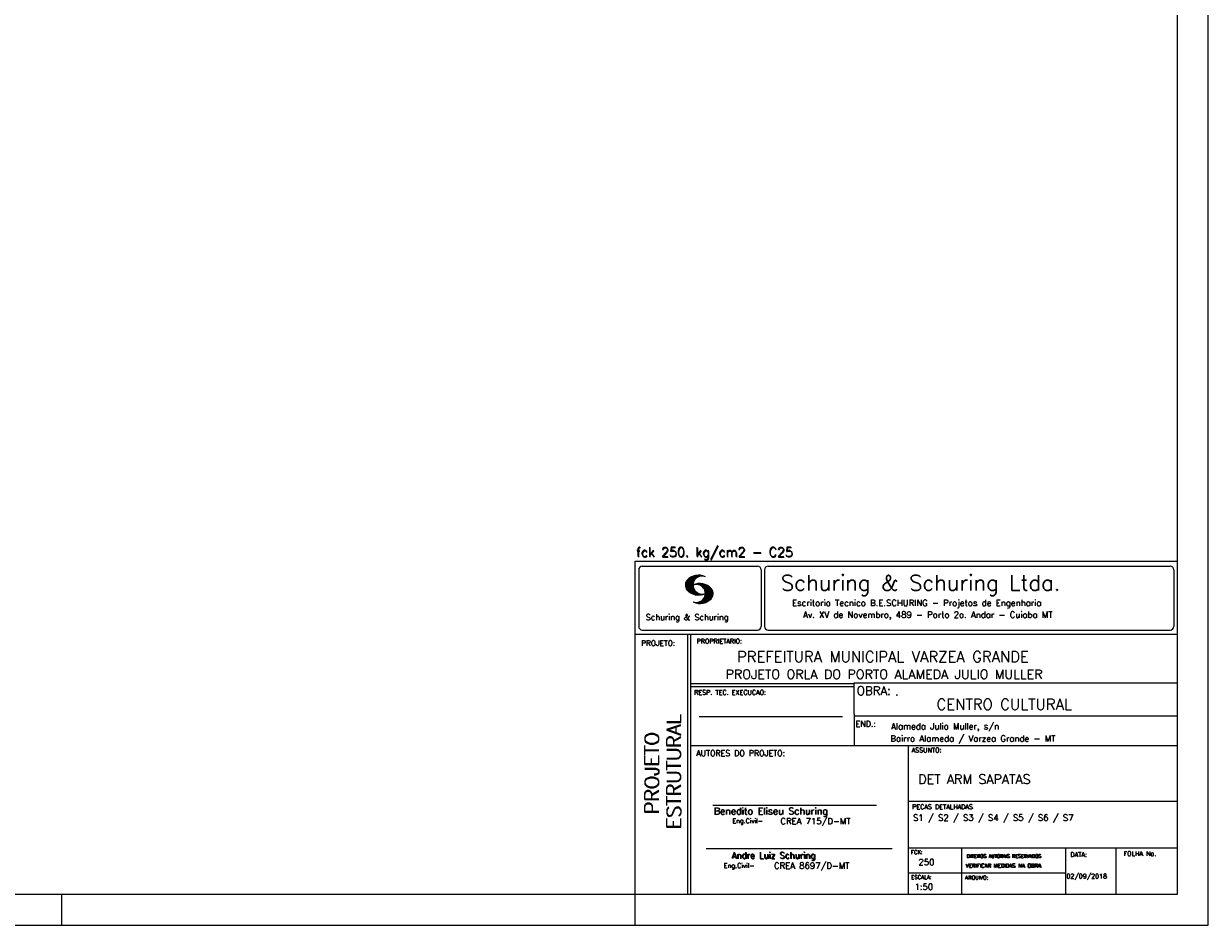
# Model space of a CAD drawing. Extents: x 0 to 84.1, y 0 to 59.4.
# Tile 5 of 6: x 45.9 to 84.1, y 0 to 29.1. Entities that reach past the tile are written whole.
import ezdxf

# ---------------------------------------------------------------- set-up
doc = ezdxf.new("R2010")
doc.units = 0
doc.layers.add('1', color=1, linetype='CONTINUOUS')
doc.layers.add('2', color=2, linetype='CONTINUOUS')
doc.styles.get("Standard").update_dxf_attribs({"font": 'ROMANS.SHX'})

msp = doc.modelspace()

# ---------------------------------------------------------------- linework, layer by layer
at = {"layer": '2', "linetype": 'CONTINUOUS'}
for p, q in [((84.100006, 0), (84.100006, 59.400002)), ((65.600006, 11.755142), (83.100006, 11.755135)), ((65.600006, 1), (65.600006, 11.755142)), ((65.715988, 11.477417), (65.715988, 9.648308)), ((65.832489, 11.593918), (69.548996, 11.593918)), ((69.665497, 11.477417), (69.665497, 9.648308)), ((69.778748, 11.477417), (69.778748, 9.648308)), ((69.895248, 11.593918), (82.867508, 11.593918)), ((82.984009, 11.477417), (82.984009, 9.648308)), ((67.221771, 10.985771), (67.52832, 11.29232)), ((67.222122, 10.971992), (67.545929, 11.295792)), ((67.222168, 11.000305), (67.508011, 11.286148)), ((67.222488, 10.958214), (67.56427, 11.300003)), ((67.224365, 11.016647), (67.488403, 11.280685)), ((67.224472, 10.94606), (67.581131, 11.302727)), ((67.226578, 11.03299), (67.465408, 11.271812)), ((67.2267, 10.934158), (67.596313, 11.303772)), ((67.228943, 10.922256), (67.612335, 11.305649)), ((67.232178, 10.911354), (67.626831, 11.306015)), ((67.232437, 11.052986), (67.439468, 11.26001)), ((67.235916, 10.900948), (67.642014, 11.307053)), ((67.239258, 11.073952), (67.410522, 11.245209)), ((67.239655, 10.890556), (67.656281, 11.307182)), ((67.243561, 10.880333), (67.66925, 11.306015)), ((67.248611, 10.871239), (67.520584, 11.143219)), ((67.252747, 11.10157), (67.374313, 11.223145)), ((67.253647, 10.862129), (67.502121, 11.110611)), ((67.608673, 11.2313), (67.68306, 11.305702)), ((67.638062, 11.246552), (67.69574, 11.30423)), ((67.662872, 11.257233), (67.708405, 11.302757)), ((67.681976, 11.262199), (67.721237, 11.30146)), ((67.702469, 11.268562), (67.733063, 11.299149)), ((67.718491, 11.270424), (67.744904, 11.296837)), ((67.734482, 11.272285), (67.757004, 11.294807)), ((67.750473, 11.274147), (67.768555, 11.292221)), ((67.258682, 10.853035), (67.491592, 11.085945)), ((67.264267, 10.84449), (67.483597, 11.06382)), ((67.270782, 10.836868), (67.47966, 11.045746)), ((67.277298, 10.829247), (67.475876, 11.027817)), ((67.283813, 10.821625), (67.474167, 11.011971)), ((67.290558, 10.814232), (67.473114, 10.99678)), ((67.296936, 10.807419), (67.470306, 10.980797)), ((67.304733, 10.800133), (67.473206, 10.968597)), ((67.311829, 10.793083), (67.474121, 10.955383)), ((67.319168, 10.786293), (67.475159, 10.942276)), ((67.326828, 10.779808), (67.477615, 10.930595)), ((67.334488, 10.773323), (67.480087, 10.918922)), ((67.342133, 10.766846), (67.482544, 10.907249)), ((67.350098, 10.760674), (67.485901, 10.896469)), ((67.358337, 10.754768), (67.489655, 10.886078)), ((67.366577, 10.748863), (67.493408, 10.875694)), ((67.374802, 10.742966), (67.497208, 10.865356)), ((67.383392, 10.737427), (67.502075, 10.856102)), ((67.392227, 10.732109), (67.506958, 10.84684)), ((67.401062, 10.726807), (67.511841, 10.837578)), ((67.409882, 10.721497), (67.516922, 10.828537)), ((67.419189, 10.71666), (67.522842, 10.820305)), ((67.428635, 10.711967), (67.528748, 10.812088)), ((67.43808, 10.707275), (67.534668, 10.803864)), ((67.44754, 10.702599), (67.540802, 10.79586)), ((67.457642, 10.698563), (67.547699, 10.78862)), ((67.467743, 10.694519), (67.554611, 10.781387)), ((67.477829, 10.690483), (67.561508, 10.774155)), ((67.488205, 10.686714), (67.568588, 10.767105)), ((67.499008, 10.683372), (67.576477, 10.760849)), ((67.509796, 10.680031), (67.584366, 10.754601)), ((67.520599, 10.676697), (67.592255, 10.74836)), ((67.531494, 10.998619), (67.546158, 11.013283)), ((67.532074, 10.674026), (67.600327, 10.742287)), ((67.543625, 10.671448), (67.609238, 10.737053)), ((67.548691, 11.001663), (67.565323, 11.018303)), ((67.555176, 10.668869), (67.618134, 10.731819)), ((67.563156, 11.001991), (67.584885, 11.023735)), ((67.5672, 10.666748), (67.627045, 10.726585)), ((67.577606, 11.002319), (67.601898, 11.026611)), ((67.579605, 10.665009), (67.636261, 10.721664)), ((67.591995, 10.663277), (67.646255, 10.717522)), ((67.592072, 11.002647), (67.619476, 11.030045)), ((67.604584, 11.001007), (67.635239, 11.03167)), ((67.604782, 10.661919), (67.65625, 10.713379)), ((67.617233, 10.999535), (67.651505, 11.033806)), ((67.618134, 10.66114), (67.666229, 10.709244)), ((67.62999, 10.998154), (67.666199, 11.034363)), ((67.6315, 10.660355), (67.67691, 10.705772)), ((67.64122, 10.995239), (67.680893, 11.03492)), ((67.652435, 10.992317), (67.695602, 11.035484)), ((67.664337, 10.990074), (67.708984, 11.034729)), ((67.671295, 10.38913), (68.095734, 10.813568)), ((67.674881, 10.986488), (67.72316, 11.034767)), ((67.684326, 10.981789), (67.736191, 11.033653)), ((67.685135, 10.388832), (68.100952, 10.804665)), ((67.694321, 10.977654), (67.748459, 11.031792)), ((67.698959, 10.388527), (68.104996, 10.794571)), ((67.704605, 10.973801), (67.761597, 11.0308)), ((67.713776, 10.389206), (68.107529, 10.782967)), ((67.71431, 10.969368), (67.773758, 11.028824)), ((67.722412, 10.963333), (67.785233, 11.026146)), ((67.728806, 10.390091), (68.110825, 10.77211)), ((67.732498, 10.959282), (67.797607, 11.024391)), ((67.740387, 10.953033), (67.808838, 11.021484)), ((67.744095, 10.391251), (68.114105, 10.761261)), ((67.749115, 10.947632), (67.819702, 11.018219)), ((67.756165, 10.940536), (67.830765, 11.015137)), ((67.760544, 10.393555), (68.11557, 10.748596)), ((67.765198, 10.93544), (67.841873, 11.012115)), ((67.77211, 10.928207), (67.852234, 11.008339)), ((67.776978, 10.395859), (68.117249, 10.736137)), ((67.779831, 10.921783), (67.86261, 11.004555)), ((67.785919, 10.913734), (67.873306, 11.001122)), ((67.794006, 10.907692), (67.883316, 10.997002)), ((67.794861, 10.399597), (68.118942, 10.723679)), ((67.799911, 10.899467), (67.892731, 10.992279)), ((67.806625, 10.892029), (67.902451, 10.987854)), ((67.811752, 10.883018), (67.912231, 10.983505)), ((67.813049, 10.403664), (68.118515, 10.709122)), ((67.817657, 10.874802), (67.921875, 10.979012)), ((67.822357, 10.554344), (68.091095, 10.823074)), ((67.823761, 10.866768), (67.930435, 10.973442)), ((67.829498, 10.858353), (67.940002, 10.968857)), ((67.833527, 10.848244), (67.948654, 10.963379)), ((67.838394, 10.838989), (67.957047, 10.957634)), ((67.840729, 10.586838), (68.086777, 10.832893)), ((67.843323, 10.829773), (67.965561, 10.952019)), ((67.848358, 10.817596), (67.975677, 10.944923)), ((67.848709, 10.608963), (68.081818, 10.842072)), ((67.852341, 10.806755), (67.985031, 10.939453)), ((67.856201, 10.794724), (67.99379, 10.932312)), ((67.856934, 10.63131), (68.075089, 10.849472)), ((67.859863, 10.781189), (68.003067, 10.924393)), ((67.860703, 10.649239), (68.070358, 10.858894)), ((67.862656, 10.768639), (68.011749, 10.91774)), ((67.865173, 10.667847), (68.063507, 10.866165)), ((67.865234, 10.753647), (68.02092, 10.90934)), ((67.866241, 10.683037), (68.057556, 10.874352)), ((67.866318, 10.73967), (68.029205, 10.90255)), ((67.867294, 10.698235), (68.049774, 10.880722)), ((67.867905, 10.725861), (68.036682, 10.894646)), ((67.868118, 10.711845), (68.043793, 10.887527)), ((67.550323, 10.409546), (67.562592, 10.421799)), ((67.561462, 10.40654), (67.576416, 10.421486)), ((67.572601, 10.403542), (67.590225, 10.421173)), ((67.583755, 10.400551), (67.606155, 10.422958)), ((67.595673, 10.398346), (67.622162, 10.424828)), ((67.607605, 10.396141), (67.639587, 10.428116)), ((67.619553, 10.393929), (67.658707, 10.43309)), ((67.632141, 10.392387), (67.679932, 10.440178)), ((67.644958, 10.391075), (67.704071, 10.450188)), ((67.645309, 10.660042), (67.688126, 10.70285)), ((67.657776, 10.389755), (67.737152, 10.469131)), ((67.65976, 10.660355), (67.699341, 10.699936)), ((67.67421, 10.660667), (67.710678, 10.697136)), ((67.690598, 10.661674), (67.723846, 10.694931)), ((67.70816, 10.663521), (67.737625, 10.692986)), ((67.725296, 10.665939), (67.750778, 10.691422)), ((67.741867, 10.668861), (67.765747, 10.692741)), ((67.760269, 10.672806), (67.780136, 10.69268)), ((67.780106, 10.677895), (67.794464, 10.692261)), ((67.794464, 10.692261), (67.796539, 10.694336)), ((67.798126, 10.683296), (67.810562, 10.69574)), ((67.817169, 10.689835), (67.825378, 10.698044)), ((67.832825, 10.409302), (68.118134, 10.694611)), ((67.833084, 10.695976), (67.839569, 10.702461)), ((67.853302, 10.415634), (68.117767, 10.680092)), ((67.876404, 10.424599), (68.113495, 10.66169)), ((67.901276, 10.435333), (68.110229, 10.644287)), ((67.929581, 10.449501), (68.101624, 10.621544)), ((67.966125, 10.471909), (68.08902, 10.594803)), ((68.045029, 10.536674), (68.057724, 10.54937)), ((65.600006, 9.399994), (83.100006, 9.399994)), ((65.832489, 9.531807), (69.548996, 9.531807)), ((67.300385, 5.799995), (67.300385, 9.399994)), ((67.400391, 5.799995), (67.400391, 9.399994)), ((69.895248, 9.531807), (82.867508, 9.531807)), ((83.100006, 9.399994), (83.100006, 1)), ((72.668579, 7.799995), (67.400391, 7.799995)), ((72.668579, 7.699995), (67.400391, 7.699995)), ((83.100006, 7.814748), (72.656072, 7.814748)), ((72.668579, 6.816429), (72.668579, 7.814748)), ((67.670311, 6.739054), (72.288887, 6.739054)), ((72.668579, 6.816429), (72.668579, 5.799995)), ((72.668579, 6.7647), (83.100006, 6.764707)), ((67.300385, 1), (67.300385, 5.799995)), ((67.400391, 1), (67.400391, 5.799995)), ((67.400391, 5.799995), (83.100006, 5.799995)), ((74.420959, 4.799995), (74.420959, 5.799995)), ((74.420959, 1), (74.420959, 4.799995)), ((68.11142, 3.880456), (73.389854, 3.880456)), ((74.420958, 4.005768), (83.100005, 4.005775)), ((67.897606, 2.480272), (73.894493, 2.480272)), ((74.420959, 2.505768), (83.100006, 2.505775)), ((76.14679, 1), (76.14679, 2.505775)), ((79.496475, 1), (79.496475, 2.505775)), ((81.120974, 1), (81.120974, 2.505774)), ((74.420959, 1.691734), (79.496475, 1.691742)), ((47.100006, 0), (47.100006, 1)), ((65.600006, 0), (65.600006, 1)), ((83.100006, 1), (65.600006, 1)), ((0, 0), (84.100006, 0))]:
    msp.add_line(p, q, dxfattribs=at)
msp.add_lwpolyline([(83.100006, 1), (2.5, 1), (2.5, 58.400002), (83.100006, 58.400002), (83.100006, 1)], dxfattribs=at)
for centre, radius, start, end in [((65.832489, 11.477417), 0.116502, 90, 180), ((69.548996, 11.477417), 0.116502, 0, 90), ((69.895248, 11.477417), 0.116502, 90, 180), ((82.867508, 11.477417), 0.116502, 0, 90), ((67.465149, 10.982269), 0.243989, 140.229431, 231.895096), ((67.648087, 10.815277), 0.491555, 63.393265, 138.909058), ((67.763229, 10.98333), 0.291044, 68.851509, 291.148499), ((67.648087, 11.15139), 0.491555, 218.229782, 296.60672), ((67.692337, 10.543831), 0.491555, 41.090942, 116.606735), ((67.577194, 10.711891), 0.291044, 248.851501, 111.148491), ((67.875275, 10.710823), 0.243989, 308.104889, 39.770576), ((67.692337, 10.879951), 0.491555, 243.393265, 321.770233), ((65.832489, 9.648308), 0.116502, 180, 270), ((69.548996, 9.648308), 0.116502, 270, 0), ((69.895248, 9.648308), 0.116502, 180, 270), ((82.867508, 9.648308), 0.116502, 270, 0)]:
    msp.add_arc(centre, radius, start, end, dxfattribs=at)

# ---------------------------------------------------------------- texts
at = {"layer": '1', "linetype": 'CONTINUOUS'}
for s, height, p in [('PREFEITURA MUNICIPAL VARZEA GRANDE', 0.35, (68.88924, 8.494706)), ('PROJETO ORLA DO PORTO ALAMEDA JULIO MULLER', 0.3, (68.518476, 7.952581)), ('.', 0.3, (73.984333, 7.423969)), ('CENTRO CULTURAL', 0.35, (75.330094, 6.957007)), ('Alameda Julio Muller, s/n', 0.2, (73.86333, 6.322955)), ('Bairro Alameda / Varzea Grande - MT', 0.2, (73.840306, 5.930193)), ('DET ARM SAPATAS', 0.3, (74.737424, 4.567268)), ('S1 / S2 / S3 / S4 / S5 / S6 / S7', 0.2, (74.571808, 3.37457)), ('250', 0.2, (74.745692, 1.940266)), ('02/09/2018', 0.15, (79.520414, 1.512631))]:
    msp.add_text(s, height=height, dxfattribs=at).set_placement(p)
at = {"layer": '2', "linetype": 'CONTINUOUS'}
for s, height, p in [('fck 250. kg/cm2 - C25', 0.3, (65.628578, 11.907463)), ('fck 250. kg/cm2 - C25', 0.3, (65.641754, 11.880586)), ('Schuring & Schuring Ltda.', 0.5, (70.306839, 10.806786)), ('Escritorio Tecnico B.E.SCHURING - Projetos de Engenharia', 0.2, (70.664673, 10.308487)), ('Schuring & Schuring', 0.19, (65.944336, 9.851486)), ('Av. XV de Novembro, 489 - Porto 2o. Andar - Cuiaba MT', 0.2, (71.023193, 9.925888)), ('PROJETO:', 0.175, (65.793152, 9.02159)), ('PROPRIETARIO:', 0.15, (67.584534, 9.097366)), ('OBRA:', 0.278755, (72.755102, 7.434759)), ('RESP. TEC. EXECUCAO:', 0.15, (67.506004, 7.444514)), ('END.:', 0.185837, (72.717902, 6.410233)), ('AUTORES DO PROJETO:', 0.185837, (67.572014, 5.463953)), ('ASSUNTO:', 0.15, (74.525462, 5.581304)), ('PECAS DETALHADAS', 0.15, (74.54287, 3.751117)), ('Benedito Eliseu Schuring', 0.22, (68.138321, 3.577287)), ('Benedito Eliseu Schuring', 0.22, (68.149795, 3.577287)), ('Eng.Civil-', 0.15, (68.737209, 3.298847)), ('CREA 715/D-MT', 0.2, (70.290742, 3.262761)), ('Andre Luiz Schuring', 0.2, (68.716738, 2.158081)), ('Andre Luiz Schuring', 0.2, (68.734296, 2.149201)), ('FCK:', 0.125, (74.500763, 2.299423)), ('DATA:', 0.15, (79.648044, 2.2071)), ('FOLHA No.', 0.15, (81.365514, 2.23814)), ('Eng.Civil-', 0.15, (68.462773, 1.853248)), ('CREA 8697/D-MT', 0.2, (70.08334, 1.825346)), ('VERIFICAR MEDIDAS NA OBRA', 0.125, (76.271484, 1.861862)), ('VERIFICAR MEDIDAS NA OBRA', 0.125, (76.280457, 1.861862)), ('DIREITOS AUTORAIS RESERVADOS', 0.11, (76.294724, 2.176125)), ('DIREITOS AUTORAIS RESERVADOS', 0.11, (76.303696, 2.176125)), ('ESCALA:', 0.125, (74.507034, 1.490738)), ('ARQUIVO:', 0.125, (76.249054, 1.475601)), ('1:50', 0.2, (74.617035, 1.144112))]:
    msp.add_text(s, height=height, dxfattribs=at).set_placement(p)
for s, p in [('ESTRUTURAL', (67.07373, 3.12536)), ('ESTRUTURAL', (67.07373, 3.094507)), ('PROJETO', (66.369095, 3.606125)), ('PROJETO', (66.369095, 3.575272))]:
    msp.add_text(s, height=0.45, rotation=90, dxfattribs=at).set_placement(p)

doc.saveas('drawing.dxf')
